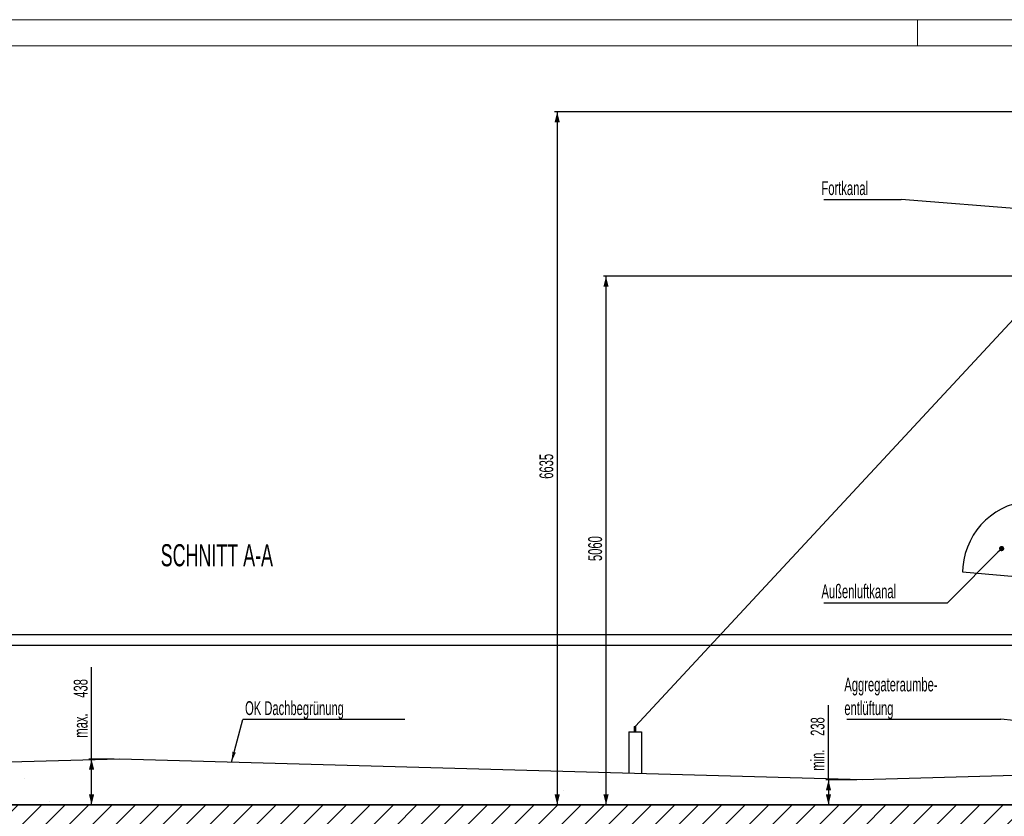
# Model space of a CAD drawing. Header units: millimetres. Extents: x 250 to 59450, y 0 to 41800.
# Tile 136 of 148: x 41256 to 50682, y 34173 to 41800. Entities that reach past the tile are written whole.
import ezdxf

# ---------------------------------------------------------------- set-up
doc = ezdxf.new("R2010")
doc.units = ezdxf.units.MM
doc.header["$LTSCALE"] = 50
doc.linetypes.add('CENTER', pattern=[10.16, 6.35, -1.27, 1.27, -1.27])
for name, color, linetype in [('MASS', 29, 'Continuous'), ('SCHNITT', 5, 'CENTER'), ('TEXT_1', 176, 'Continuous')]:
    doc.layers.add(name, color=color, linetype=linetype)
doc.styles.add('SLDTEXTSTYLE0', font='TXT', dxfattribs={"width": 0.605})
doc.dimstyles.new('SLDDIMSTYLE0', dxfattribs={"dimtxt": 0.18, "dimasz": 100, "dimexe": 0, "dimexo": 0.0625, "dimgap": 0, "dimtad": 0, "dimtih": 1, "dimtoh": 1, "dimdec": 0, "dimrnd": 1e-09, "dimzin": 0, "dimdsep": 46, "dimtxsty": 'Standard', "dimsah": 1, "dimcen": 0.09, "dimadec": 0, "dimazin": 0, "dimtfac": 100, "dimtdec": 0, "dimtofl": 0, "dimtmove": 0, "dimatfit": 3, "dimfxl": 1, "dimfrac": 2, "dimtolj": 1, "dimtzin": 0, "dimarcsym": 0})
doc.dimstyles.new('SLDDIMSTYLE1', dxfattribs={"dimtxt": 0.18, "dimasz": 50, "dimexe": 0, "dimexo": 0.0625, "dimgap": 0, "dimtad": 0, "dimtih": 1, "dimtoh": 1, "dimdec": 0, "dimrnd": 1e-09, "dimzin": 0, "dimdsep": 46, "dimtxsty": 'Standard', "dimblk1": 'DOT', "dimblk2": 'DOT', "dimsah": 1, "dimcen": 0.09, "dimadec": 0, "dimazin": 0, "dimtfac": 50, "dimtdec": 0, "dimtofl": 0, "dimtmove": 0, "dimatfit": 3, "dimldrblk": 'DOT', "dimfxl": 1, "dimfrac": 2, "dimtolj": 1, "dimtzin": 0, "dimarcsym": 0})
doc.dimstyles.new('SLDDIMSTYLE2', dxfattribs={"dimtxt": 128.415934, "dimasz": 100, "dimexe": 0, "dimexo": 0.0625, "dimgap": 32.103984, "dimtad": 1, "dimdec": 1, "dimrnd": 1e-09, "dimzin": 12, "dimdsep": 46, "dimtxsty": 'SLDTEXTSTYLE0', "dimsah": 1, "dimcen": 0.09, "dimadec": 0, "dimazin": 3, "dimtfac": 1, "dimtdec": 1, "dimtofl": 0, "dimtmove": 0, "dimatfit": 3, "dimfxl": 1, "dimfrac": 2, "dimtolj": 1, "dimtzin": 12, "dimarcsym": 0})

# ---------------------------------------------------------------- blocks, each defined once
blk = doc.blocks.new('_D_80')
at = {"layer": 'MASS'}
for p, q in [((51182.4, 39343.2), (46844.3, 39343.2)), ((46869.3, 34283.2), (46869.3, 39343.2))]:
    blk.add_line(p, q, dxfattribs=at)
for points in [[(46869.3, 39343.2), (46844.3, 39243.2), (46894.3, 39243.2)], [(46869.3, 34283.2), (46894.3, 34383.2), (46844.3, 34383.2)]]:
    blk.add_solid(points, dxfattribs=at)
at = {"layer": 'MASS', "insert": (46698.7, 36617.2), "char_height": 132.29, "attachment_point": 1, "rotation": 90, "style": 'SLDTEXTSTYLE0'}
blk.add_mtext('5060', dxfattribs=at)
blk = doc.blocks.new('_D_81')
at = {"layer": 'MASS'}
for p, q in [((41943.6, 34721.2), (41943.6, 35602.2)), ((42159.9, 34721.2), (41918.6, 34721.2)), ((41943.6, 34283.2), (41943.6, 34721.2))]:
    blk.add_line(p, q, dxfattribs=at)
for points in [[(41943.6, 34721.2), (41918.6, 34621.2), (41968.6, 34621.2)], [(41943.6, 34283.2), (41968.6, 34383.2), (41918.6, 34383.2)]]:
    blk.add_solid(points, dxfattribs=at)
at = {"layer": 'MASS', "char_height": 132.29, "attachment_point": 1, "rotation": 90, "style": 'SLDTEXTSTYLE0'}
for s, insert in [('438', (41773.1, 35308.2)), ('max.', (41773.1, 34926.1))]:
    blk.add_mtext(s, dxfattribs=dict(at, insert=insert))
blk = doc.blocks.new('_D_82')
at = {"layer": 'MASS'}
for p, q in [((48999.1, 34521.2), (48999.1, 35237.1)), ((49271.1, 34521.2), (48974.1, 34521.2)), ((48999.1, 34521.2), (48999.1, 34283.2))]:
    blk.add_line(p, q, dxfattribs=at)
for points in [[(48999.1, 34521.2), (48974.1, 34421.2), (49024.1, 34421.2)], [(48999.1, 34283.2), (49024.1, 34383.2), (48974.1, 34383.2)]]:
    blk.add_solid(points, dxfattribs=at)
at = {"layer": 'MASS', "char_height": 132.29, "attachment_point": 1, "rotation": 90, "style": 'SLDTEXTSTYLE0'}
for s, insert in [('238', (48828.6, 34943.1)), ('min.', (48828.6, 34609.9))]:
    blk.add_mtext(s, dxfattribs=dict(at, insert=insert))
blk = doc.blocks.new('_D_85')
at = {"layer": 'MASS'}
for p, q in [((54482.4, 40918.2), (46377, 40918.2)), ((46402, 40918.2), (46402, 34283.2))]:
    blk.add_line(p, q, dxfattribs=at)
for points in [[(46402, 40918.2), (46377, 40818.2), (46427, 40818.2)], [(46402, 34283.2), (46427, 34383.2), (46377, 34383.2)]]:
    blk.add_solid(points, dxfattribs=at)
at = {"layer": 'MASS', "insert": (46231.5, 37404.7), "char_height": 132.29, "attachment_point": 1, "rotation": 90, "style": 'SLDTEXTSTYLE0'}
blk.add_mtext('6635', dxfattribs=at)
blk = doc.blocks.new('SW_NOTE_0_48')
at = {"layer": 'TEXT_1', "color": 0}
blk.add_line((-1181.1, 0), (0, 0), dxfattribs=at)
at = {"layer": 'TEXT_1', "color": 0, "insert": (-1205.1, 175.3), "char_height": 132.292, "attachment_point": 1, "style": 'SLDTEXTSTYLE0'}
blk.add_mtext('Außenluftkanal', dxfattribs=at)
blk = doc.blocks.new('_Dot')
at = {"color": 0, "linetype": 'ByBlock', "lineweight": -2}
blk.add_line((-0.5, 0), (-1, 0), dxfattribs=at)
at = {"color": 0, "linetype": 'ByBlock', "const_width": 0.5}
blk.add_lwpolyline([(-0.25, 0, 1), (0.25, 0, 1)], format="xyb", close=True, dxfattribs=at)
blk = doc.blocks.new('SW_NOTE_0_49')
at = {"layer": 'TEXT_1', "color": 0}
blk.add_line((-740.2, 0), (0, 0), dxfattribs=at)
at = {"layer": 'TEXT_1', "color": 0, "insert": (-764.1, 174.7), "char_height": 132.29, "attachment_point": 1, "style": 'SLDTEXTSTYLE0'}
blk.add_mtext('Fortkanal', dxfattribs=at)
blk = doc.blocks.new('SW_NOTE_0_60')
at = {"layer": 'TEXT_1', "color": 0}
blk.add_line((-1475.1, 0), (0, 0), dxfattribs=at)
at = {"layer": 'TEXT_1', "color": 0, "attachment_point": 1, "style": 'SLDTEXTSTYLE0'}
for s, insert, char_height in [('Aggregateraumbe-', (-1498.5, 397.5), 132.292), ('entlüftung', (-1498.5, 171.1), 132.29)]:
    blk.add_mtext(s, dxfattribs=dict(at, insert=insert, char_height=char_height))
blk = doc.blocks.new('SW_NOTE_0_61')
at = {"layer": 'TEXT_1', "color": 0}
blk.add_line((1552.9, 0), (0, 0), dxfattribs=at)
at = {"layer": 'TEXT_1', "color": 0, "insert": (23, 175.7), "char_height": 132.292, "attachment_point": 1, "style": 'SLDTEXTSTYLE0'}
blk.add_mtext('OK Dachbegrünung', dxfattribs=at)

msp = doc.modelspace()

# ---------------------------------------------------------------- hatches: boundary and pattern name
at = {"linetype": 'Continuous', "lineweight": 18}
h = msp.add_hatch(dxfattribs=at)
h.set_pattern_fill('AR-SAND', scale=50, style=0)
h.paths.add_polyline_path([(27987.36, 34721.17), (27987.36, 34283.17), (51132.36, 34283.17), (51132.36, 34572.11), (49321.11, 34521.17), (42209.86, 34721.17), (35098.61, 34521.17)], flags=0)
h = msp.add_hatch(dxfattribs=at)
h.set_pattern_fill('ANSI31', scale=50, style=0)
h.paths.add_polyline_path([(27887.36, 34063.17), (51132.36, 34063.17), (51132.36, 34283.17), (27887.36, 34283.17)], flags=0)

# ---------------------------------------------------------------- linework, layer by layer
at = {"color": 7, "linetype": 'Continuous', "lineweight": 18}
for p, q in [((59199.96, 41799.98), (249.96, 41799.98)), ((49849.96, 41549.98), (49849.96, 41799.98)), ((58949.96, 41549.98), (499.96, 41549.98))]:
    msp.add_line(p, q, dxfattribs=at)
at = {"color": 7, "linetype": 'Continuous'}
msp.add_line((51182.36, 39378.17), (47147.36, 35033.17), dxfattribs=at)
msp.add_line((51182.36, 39378.17), (47147.36, 35033.17), dxfattribs=at)
at = {"color": 136, "linetype": 'Continuous', "lineweight": 25, "true_color": 0x008080}
for p, q in [((50285.4, 36562.9), (50281.04, 36513.09)), ((50281.04, 36513.09), (50960.65, 36453.63))]:
    msp.add_line(p, q, dxfattribs=at)
at = {"color": 250, "linetype": 'Continuous', "lineweight": 25, "true_color": 0x404040}
for p, q in [((28027.36, 35913.17), (50960.65, 35913.17)), ((28027.36, 35813.17), (50960.65, 35813.17)), ((47087.36, 34983.17), (47087.36, 34584)), ((47087.36, 34983.17), (47207.36, 34983.17)), ((47139.36, 35033.17), (47139.36, 34983.17)), ((47139.36, 35033.17), (47147.36, 35033.17)), ((47147.36, 35033.17), (47155.36, 35033.17)), ((47155.36, 34983.17), (47155.36, 35033.17)), ((47207.36, 34983.17), (47207.36, 34580.62)), ((42209.86, 34721.17), (35098.61, 34521.17)), ((49321.11, 34521.17), (42209.86, 34721.17)), ((51132.36, 34572.11), (49321.11, 34521.17)), ((51132.36, 34283.17), (27887.36, 34283.17)), ((27987.36, 34283.17), (51132.36, 34283.17))]:
    msp.add_line(p, q, dxfattribs=at)
at = {"color": 136, "linetype": 'Continuous', "lineweight": 25, "true_color": 0x008080}
msp.add_arc((50973.22, 36502.72), 690.45, 91.043474, 175, dxfattribs=at)

# ---------------------------------------------------------------- block references
at = {"layer": 'TEXT_1'}
for name, p in [('SW_NOTE_0_49', (49695.96, 40078.55)), ('SW_NOTE_0_48', (50136.93, 36217.99)), ('SW_NOTE_0_60', (50649.43, 35103.93)), ('SW_NOTE_0_61', (43390.71, 35099.37))]:
    msp.add_blockref(name, p, dxfattribs=at)

# ---------------------------------------------------------------- texts
at = {"layer": 'SCHNITT', "insert": (43143.24, 36778.62), "char_height": 211.6667, "attachment_point": 2, "style": 'SLDTEXTSTYLE0'}
msp.add_mtext('SCHNITT A-A', dxfattribs=at)

# ---------------------------------------------------------------- dimensions: what is measured, and where the dimension line sits
at = {"layer": 'MASS'}
for base, p1, p2, picture, middle in [((46402.03, 34283.17), (54532.36, 40918.17), (56532.36, 34283.17), '_D_85', (46402.03, 37600.67)), ((46869.28, 39343.17), (56532.36, 34283.17), (51232.36, 39343.17), '_D_80', (46869.28, 36813.17))]:
    dim = msp.add_linear_dim(base=base, p1=p1, p2=p2, angle=90, dimstyle='SLDDIMSTYLE2', dxfattribs=at)
    dim.commit()
    dim.dimension.update_dxf_attribs({"geometry": picture, "text_midpoint": middle, "dimtype": 160})
for base, p1, p2, text, picture, middle in [((41943.65, 34721.17), (27887.36, 34283.17), (42209.86, 34721.17), 'max.<>', '_D_81', (41943.65, 35264.14)), ((48999.1, 34283.17), (49321.11, 34521.17), (56532.36, 34283.17), 'min.<>', '_D_82', (48999.1, 34923.53))]:
    dim = msp.add_linear_dim(base=base, p1=p1, p2=p2, angle=90, text=text, dimstyle='SLDDIMSTYLE2', dxfattribs=at)
    dim.commit()
    dim.dimension.update_dxf_attribs({"geometry": picture, "text_midpoint": middle, "dimtype": 160})

# ---------------------------------------------------------------- leaders
at = {"layer": 'TEXT_1'}
for points, dimstyle in [([(51455.68, 39939.01), (49695.96, 40078.55)], 'SLDDIMSTYLE1'), ([(50656.74, 36736.21), (50136.93, 36217.99)], 'SLDDIMSTYLE1'), ([(43283.45, 34690.98), (43390.71, 35099.37)], 'SLDDIMSTYLE0'), ([(53659.84, 34783.24), (50649.43, 35103.93)], 'SLDDIMSTYLE1')]:
    msp.add_leader(points, dimstyle=dimstyle, dxfattribs=at)

doc.saveas('drawing.dxf')
